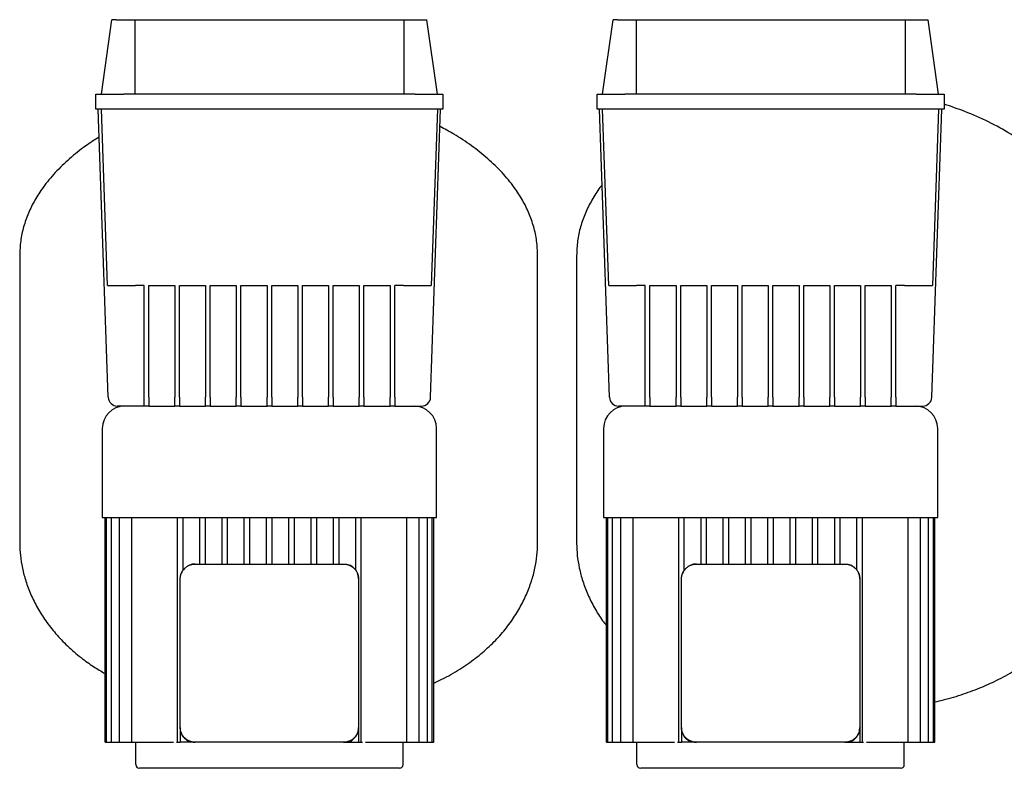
# Model space of a CAD drawing. Header units: millimetres. Extents: x 13 to 1903, y 14 to 826.
# Tile 3 of 6: x 13 to 544, y 423 to 826. Entities that reach past the tile are written whole.
import ezdxf

# ---------------------------------------------------------------- set-up
doc = ezdxf.new("R2010")
doc.units = ezdxf.units.MM

msp = doc.modelspace()

# ---------------------------------------------------------------- linework, layer by layer
at = {"color": 7, "linetype": 'Continuous', "lineweight": 25}
for p, q in [((57.43, 785.58), (63.06, 825.68)), ((65.43, 825.68), (63.06, 825.68)), ((65.43, 825.68), (75.43, 825.68)), ((75.43, 825.68), (75.43, 785.58)), ((75.43, 825.68), (220.43, 825.68)), ((220.43, 825.68), (220.43, 785.58)), ((220.43, 825.68), (230.43, 825.68)), ((230.43, 825.68), (232.79, 825.68)), ((238.43, 785.58), (232.79, 825.68)), ((327.43, 785.58), (333.06, 825.68)), ((335.43, 825.68), (333.06, 825.68)), ((335.43, 825.68), (345.43, 825.68)), ((345.43, 825.68), (490.43, 825.68)), ((345.43, 825.68), (345.43, 785.58)), ((490.43, 825.68), (490.43, 785.58)), ((490.43, 825.68), (500.43, 825.68)), ((500.43, 825.68), (502.79, 825.68)), ((508.43, 785.58), (502.79, 825.68)), ((54.43, 777.58), (54.43, 785.58)), ((54.43, 785.58), (69.43, 785.58)), ((226.43, 785.58), (69.43, 785.58)), ((226.43, 785.58), (241.43, 785.58)), ((241.43, 785.58), (241.43, 777.58)), ((324.43, 777.58), (324.43, 785.58)), ((324.43, 785.58), (339.43, 785.58)), ((496.43, 785.58), (339.43, 785.58)), ((496.43, 785.58), (511.43, 785.58)), ((511.43, 785.58), (511.43, 777.58)), ((69.43, 777.58), (54.43, 777.58)), ((61.09, 622.4), (55.68, 777.58)), ((60.74, 682.58), (57.43, 777.58)), ((226.43, 777.58), (69.43, 777.58)), ((241.43, 777.58), (226.43, 777.58)), ((234.76, 622.4), (240.18, 777.58)), ((238.43, 777.58), (235.11, 682.58)), ((339.43, 777.58), (324.43, 777.58)), ((331.09, 622.4), (325.68, 777.58)), ((330.74, 682.58), (327.43, 777.58)), ((496.43, 777.58), (339.43, 777.58)), ((511.43, 777.58), (496.43, 777.58)), ((504.76, 622.4), (510.18, 777.58)), ((508.43, 777.58), (505.11, 682.58)), ((13.43, 698.68), (13.43, 543.68)), ((292.43, 543.68), (292.43, 698.68)), ((313.43, 698.68), (313.43, 543.68)), ((80.43, 682.58), (75.73, 682.58)), ((80.43, 622.4), (80.43, 682.58)), ((82.93, 682.58), (96.99, 682.58)), ((82.93, 622.4), (82.93, 682.58)), ((96.99, 682.58), (96.99, 622.4)), ((99.49, 682.58), (113.55, 682.58)), ((99.49, 622.4), (99.49, 682.58)), ((113.55, 682.58), (113.55, 622.4)), ((116.05, 682.58), (130.11, 682.58)), ((116.05, 622.4), (116.05, 682.58)), ((130.11, 682.58), (130.11, 622.4)), ((132.61, 682.58), (146.68, 682.58)), ((132.61, 622.4), (132.61, 682.58)), ((146.68, 682.58), (146.68, 622.4)), ((149.18, 682.58), (163.24, 682.58)), ((149.18, 622.4), (149.18, 682.58)), ((163.24, 682.58), (163.24, 622.4)), ((165.74, 682.58), (179.8, 682.58)), ((165.74, 622.4), (165.74, 682.58)), ((179.8, 682.58), (179.8, 622.4)), ((182.3, 682.58), (196.36, 682.58)), ((182.3, 622.4), (182.3, 682.58)), ((196.36, 682.58), (196.36, 622.4)), ((198.86, 682.58), (212.93, 682.58)), ((198.86, 622.4), (198.86, 682.58)), ((212.93, 682.58), (212.93, 622.4)), ((220.12, 682.58), (215.43, 682.58)), ((215.43, 622.4), (215.43, 682.58)), ((350.43, 682.58), (345.73, 682.58)), ((350.43, 622.4), (350.43, 682.58)), ((352.93, 682.58), (366.99, 682.58)), ((352.93, 622.4), (352.93, 682.58)), ((366.99, 682.58), (366.99, 622.4)), ((369.49, 682.58), (383.55, 682.58)), ((369.49, 622.4), (369.49, 682.58)), ((383.55, 682.58), (383.55, 622.4)), ((386.05, 682.58), (400.11, 682.58)), ((386.05, 622.4), (386.05, 682.58)), ((400.11, 682.58), (400.11, 622.4)), ((402.61, 682.58), (416.68, 682.58)), ((402.61, 622.4), (402.61, 682.58)), ((416.68, 682.58), (416.68, 622.4)), ((419.18, 682.58), (433.24, 682.58)), ((419.18, 622.4), (419.18, 682.58)), ((433.24, 682.58), (433.24, 622.4)), ((435.74, 682.58), (449.8, 682.58)), ((435.74, 622.4), (435.74, 682.58)), ((449.8, 682.58), (449.8, 622.4)), ((452.3, 682.58), (466.36, 682.58)), ((452.3, 622.4), (452.3, 682.58)), ((466.36, 682.58), (466.36, 622.4)), ((468.86, 682.58), (482.93, 682.58)), ((468.86, 622.4), (468.86, 682.58)), ((482.93, 682.58), (482.93, 622.4)), ((490.12, 682.58), (485.43, 682.58)), ((485.43, 622.4), (485.43, 682.58)), ((80.43, 617.58), (80.43, 622.4)), ((82.93, 622.4), (82.93, 617.58)), ((96.99, 617.58), (96.99, 622.4)), ((99.49, 622.4), (99.49, 617.58)), ((113.55, 617.58), (113.55, 622.4)), ((116.05, 622.4), (116.05, 617.58)), ((130.11, 617.58), (130.11, 622.4)), ((132.61, 622.4), (132.61, 617.58)), ((146.68, 617.58), (146.68, 622.4)), ((149.18, 622.4), (149.18, 617.58)), ((163.24, 617.58), (163.24, 622.4)), ((165.74, 622.4), (165.74, 617.58)), ((179.8, 617.58), (179.8, 622.4)), ((182.3, 622.4), (182.3, 617.58)), ((196.36, 617.58), (196.36, 622.4)), ((198.86, 622.4), (198.86, 617.58)), ((212.93, 617.58), (212.93, 622.4)), ((215.43, 622.4), (215.43, 617.58)), ((350.43, 617.58), (350.43, 622.4)), ((352.93, 622.4), (352.93, 617.58)), ((366.99, 617.58), (366.99, 622.4)), ((369.49, 622.4), (369.49, 617.58)), ((383.55, 617.58), (383.55, 622.4)), ((386.05, 622.4), (386.05, 617.58)), ((400.11, 617.58), (400.11, 622.4)), ((402.61, 622.4), (402.61, 617.58)), ((416.68, 617.58), (416.68, 622.4)), ((419.18, 622.4), (419.18, 617.58)), ((433.24, 617.58), (433.24, 622.4)), ((435.74, 622.4), (435.74, 617.58)), ((449.8, 617.58), (449.8, 622.4)), ((452.3, 622.4), (452.3, 617.58)), ((466.36, 617.58), (466.36, 622.4)), ((468.86, 622.4), (468.86, 617.58)), ((482.93, 617.58), (482.93, 622.4)), ((485.43, 622.4), (485.43, 617.58)), ((80.43, 617.58), (66.09, 617.58)), ((82.93, 617.58), (80.43, 617.58)), ((82.93, 617.58), (96.99, 617.58)), ((99.49, 617.58), (96.99, 617.58)), ((99.49, 617.58), (113.55, 617.58)), ((116.05, 617.58), (113.55, 617.58)), ((116.05, 617.58), (130.11, 617.58)), ((132.61, 617.58), (130.11, 617.58)), ((132.61, 617.58), (146.68, 617.58)), ((149.18, 617.58), (146.68, 617.58)), ((149.18, 617.58), (163.24, 617.58)), ((165.74, 617.58), (163.24, 617.58)), ((165.74, 617.58), (179.8, 617.58)), ((182.3, 617.58), (179.8, 617.58)), ((182.3, 617.58), (196.36, 617.58)), ((198.86, 617.58), (196.36, 617.58)), ((198.86, 617.58), (212.93, 617.58)), ((215.43, 617.58), (212.93, 617.58)), ((215.43, 617.58), (229.76, 617.58)), ((350.43, 617.58), (336.09, 617.58)), ((352.93, 617.58), (350.43, 617.58)), ((352.93, 617.58), (366.99, 617.58)), ((369.49, 617.58), (366.99, 617.58)), ((369.49, 617.58), (383.55, 617.58)), ((386.05, 617.58), (383.55, 617.58)), ((386.05, 617.58), (400.11, 617.58)), ((402.61, 617.58), (400.11, 617.58)), ((402.61, 617.58), (416.68, 617.58)), ((419.18, 617.58), (416.68, 617.58)), ((419.18, 617.58), (433.24, 617.58)), ((435.74, 617.58), (433.24, 617.58)), ((435.74, 617.58), (449.8, 617.58)), ((452.3, 617.58), (449.8, 617.58)), ((452.3, 617.58), (466.36, 617.58)), ((468.86, 617.58), (466.36, 617.58)), ((468.86, 617.58), (482.93, 617.58)), ((485.43, 617.58), (482.93, 617.58)), ((485.43, 617.58), (499.76, 617.58)), ((57.93, 605.58), (57.93, 557.58)), ((237.93, 557.58), (237.93, 605.58)), ((327.93, 605.58), (327.93, 557.58)), ((507.93, 557.58), (507.93, 605.58)), ((57.93, 557.58), (147.93, 557.58)), ((59.43, 436.58), (59.43, 557.58)), ((60.26, 436.58), (60.26, 557.58)), ((62.8, 436.58), (62.8, 557.58)), ((67.22, 436.58), (67.22, 557.58)), ((73.87, 436.58), (73.87, 557.58)), ((98.43, 436.58), (98.43, 557.58)), ((101.43, 529.24), (101.43, 557.58)), ((110.43, 532.58), (110.43, 557.58)), ((113.43, 532.58), (113.43, 557.58)), ((122.43, 532.58), (122.43, 557.58)), ((125.43, 532.58), (125.43, 557.58)), ((134.43, 532.58), (134.43, 557.58)), ((137.43, 532.58), (137.43, 557.58)), ((146.43, 532.58), (146.43, 557.58)), ((147.93, 557.58), (237.93, 557.58)), ((149.43, 532.58), (149.43, 557.58)), ((158.43, 532.58), (158.43, 557.58)), ((161.43, 532.58), (161.43, 557.58)), ((170.43, 532.58), (170.43, 557.58)), ((173.43, 532.58), (173.43, 557.58)), ((182.43, 532.58), (182.43, 557.58)), ((185.43, 532.58), (185.43, 557.58)), ((194.43, 529.24), (194.43, 557.58)), ((197.43, 436.58), (197.43, 557.58)), ((221.99, 436.58), (221.99, 557.58)), ((228.63, 436.58), (228.63, 557.58)), ((233.05, 436.58), (233.05, 557.58)), ((235.59, 436.58), (235.59, 557.58)), ((236.43, 436.58), (236.43, 557.58)), ((327.93, 557.58), (417.93, 557.58)), ((329.43, 436.58), (329.43, 557.58)), ((330.26, 436.58), (330.26, 557.58)), ((332.8, 436.58), (332.8, 557.58)), ((337.22, 436.58), (337.22, 557.58)), ((343.87, 436.58), (343.87, 557.58)), ((368.43, 436.58), (368.43, 557.58)), ((371.43, 529.24), (371.43, 557.58)), ((380.43, 532.58), (380.43, 557.58)), ((383.43, 532.58), (383.43, 557.58)), ((392.43, 532.58), (392.43, 557.58)), ((395.43, 532.58), (395.43, 557.58)), ((404.43, 532.58), (404.43, 557.58)), ((407.43, 532.58), (407.43, 557.58)), ((416.43, 532.58), (416.43, 557.58)), ((417.93, 557.58), (507.93, 557.58)), ((419.43, 532.58), (419.43, 557.58)), ((428.43, 532.58), (428.43, 557.58)), ((431.43, 532.58), (431.43, 557.58)), ((440.43, 532.58), (440.43, 557.58)), ((443.43, 532.58), (443.43, 557.58)), ((452.43, 532.58), (452.43, 557.58)), ((455.43, 532.58), (455.43, 557.58)), ((464.43, 529.24), (464.43, 557.58)), ((467.43, 436.58), (467.43, 557.58)), ((491.99, 436.58), (491.99, 557.58)), ((498.63, 436.58), (498.63, 557.58)), ((503.05, 436.58), (503.05, 557.58)), ((505.59, 436.58), (505.59, 557.58)), ((506.43, 436.58), (506.43, 557.58)), ((107.93, 532.58), (187.93, 532.58)), ((377.93, 532.58), (457.93, 532.58)), ((99.93, 444.58), (99.93, 524.58)), ((195.93, 524.58), (195.93, 444.58)), ((369.93, 444.58), (369.93, 524.58)), ((465.93, 524.58), (465.93, 444.58)), ((99.93, 444.58), (99.93, 444.23)), ((99.93, 444.23), (99.99, 443.91)), ((99.93, 444.23), (99.93, 436.58)), ((195.93, 444.23), (195.93, 444.58)), ((195.93, 444.23), (195.93, 436.58)), ((369.93, 444.58), (369.93, 444.23)), ((369.93, 444.23), (369.99, 443.91)), ((369.93, 444.23), (369.93, 436.58)), ((465.93, 444.23), (465.93, 444.58)), ((465.93, 444.23), (465.93, 436.58)), ((59.43, 436.58), (60.26, 436.58)), ((60.26, 436.58), (61.76, 436.58)), ((61.76, 436.58), (62.8, 436.58)), ((62.8, 436.58), (64.3, 436.58)), ((64.3, 436.58), (67.22, 436.58)), ((67.22, 436.58), (68.72, 436.58)), ((68.72, 436.58), (73.87, 436.58)), ((73.87, 436.58), (75.37, 436.58)), ((75.37, 436.58), (94.79, 436.58)), ((75.93, 424.58), (75.93, 436.58)), ((94.79, 436.58), (96.22, 436.58)), ((97.82, 436.58), (98.43, 436.58)), ((98.43, 436.58), (99.93, 436.58)), ((107.58, 436.58), (99.93, 436.58)), ((107.58, 436.58), (107.93, 436.58)), ((187.93, 436.58), (107.93, 436.58)), ((187.93, 436.58), (188.27, 436.58)), ((188.27, 436.58), (188.59, 436.64)), ((188.27, 436.58), (195.93, 436.58)), ((195.93, 436.58), (197.43, 436.58)), ((197.43, 436.58), (198.03, 436.58)), ((199.63, 436.58), (201.07, 436.58)), ((201.07, 436.58), (220.49, 436.58)), ((219.93, 424.58), (219.93, 436.58)), ((220.49, 436.58), (221.99, 436.58)), ((221.99, 436.58), (227.13, 436.58)), ((227.13, 436.58), (228.63, 436.58)), ((228.63, 436.58), (231.55, 436.58)), ((231.55, 436.58), (233.05, 436.58)), ((233.05, 436.58), (234.09, 436.58)), ((234.09, 436.58), (235.59, 436.58)), ((235.59, 436.58), (236.43, 436.58)), ((329.43, 436.58), (330.26, 436.58)), ((330.26, 436.58), (331.76, 436.58)), ((331.76, 436.58), (332.8, 436.58)), ((332.8, 436.58), (334.3, 436.58)), ((334.3, 436.58), (337.22, 436.58)), ((337.22, 436.58), (338.72, 436.58)), ((338.72, 436.58), (343.87, 436.58)), ((343.87, 436.58), (345.37, 436.58)), ((345.37, 436.58), (364.79, 436.58)), ((345.93, 424.58), (345.93, 436.58)), ((364.79, 436.58), (366.22, 436.58)), ((367.82, 436.58), (368.43, 436.58)), ((368.43, 436.58), (369.93, 436.58)), ((377.58, 436.58), (369.93, 436.58)), ((377.58, 436.58), (377.93, 436.58)), ((457.93, 436.58), (377.93, 436.58)), ((457.93, 436.58), (458.27, 436.58)), ((458.27, 436.58), (458.59, 436.64)), ((458.27, 436.58), (465.93, 436.58)), ((465.93, 436.58), (467.43, 436.58)), ((467.43, 436.58), (468.03, 436.58)), ((469.63, 436.58), (471.07, 436.58)), ((471.07, 436.58), (490.49, 436.58)), ((489.93, 424.58), (489.93, 436.58)), ((490.49, 436.58), (491.99, 436.58)), ((491.99, 436.58), (497.13, 436.58)), ((497.13, 436.58), (498.63, 436.58)), ((498.63, 436.58), (501.55, 436.58)), ((501.55, 436.58), (503.05, 436.58)), ((503.05, 436.58), (504.09, 436.58)), ((504.09, 436.58), (505.59, 436.58)), ((505.59, 436.58), (506.43, 436.58)), ((217.93, 422.58), (77.93, 422.58)), ((487.93, 422.58), (347.93, 422.58))]:
    msp.add_line(p, q, dxfattribs=at)
at = {"color": 7, "linetype": 'Continuous', "lineweight": 25, "flags": 128}
for points in [[(107.93, 532.58), (106.37, 532.42), (104.94, 532)], [(377.93, 532.58), (376.37, 532.42), (374.94, 532)]]:
    msp.add_lwpolyline(points, dxfattribs=at)
at = {"color": 7, "linetype": 'Continuous', "lineweight": 25}
for centre, radius, start, end in [((66.09, 622.58), 5, 182, 270), ((229.76, 622.58), 5, 270, 358), ((336.09, 622.58), 5, 182, 270), ((499.76, 622.58), 5, 270, 358), ((69.93, 605.58), 12, 90, 180), ((225.93, 605.58), 12, 0, 90), ((339.93, 605.58), 12, 90, 180), ((495.93, 605.58), 12, 0, 90), ((187.93, 524.58), 8, 46.5461, 68.0935), ((457.93, 524.58), 8, 46.5461, 68.0935), ((107.93, 524.58), 8, 136.5461, 158.0935), ((187.93, 524.58), 8, 360, 22.6066), ((377.93, 524.58), 8, 136.5461, 158.0935), ((457.93, 524.58), 8, 360, 22.6066), ((77.93, 424.58), 2, 180, 270), ((217.93, 424.58), 2, 270, 0), ((347.93, 424.58), 2, 180, 270), ((487.93, 424.58), 2, 270, 360)]:
    msp.add_arc(centre, radius, start, end, dxfattribs=at)
for points, knots in [([(592.43, 698.68), (592.32, 701.3), (592.11, 706.52), (590.44, 714.19), (587.85, 721.58), (584.31, 728.67), (579.53, 736.04), (573.32, 743.56), (565.58, 751.05), (556.84, 757.97), (546.75, 764.61), (535.31, 770.8), (523.32, 776.16), (515.17, 778.9), (511.43, 780.16)], [0, 0, 0, 0, 0.06429, 0.127761, 0.191325, 0.255715, 0.321476, 0.406136, 0.493896, 0.584843, 0.678834, 0.789568, 0.903217, 1, 1, 1, 1]), ([(292.43, 698.68), (292.32, 701.3), (292.11, 706.52), (290.44, 714.19), (287.85, 721.58), (284.31, 728.67), (279.53, 736.04), (273.32, 743.56), (265.58, 751.05), (256.83, 757.95), (248.22, 763.74), (242.33, 766.83), (239.85, 768.13)], [0, 0, 0, 0, 0.085994, 0.170892, 0.255916, 0.342044, 0.430006, 0.543247, 0.660635, 0.782286, 0.908008, 1, 1, 1, 1]), ([(56.2, 762.51), (53.78, 760.97), (48.22, 757.42), (40.28, 751.03), (32.52, 743.56), (26.32, 736.04), (21.54, 728.67), (18, 721.58), (15.41, 714.19), (13.74, 706.52), (13.53, 701.3), (13.43, 698.68)], [0, 0, 0, 0, 0.107474, 0.246268, 0.380199, 0.509397, 0.609755, 0.70802, 0.805025, 0.901888, 1, 1, 1, 1]), ([(327.1, 736.65), (326.74, 736.21), (324.64, 733.7), (321.59, 728.64), (317.99, 721.59), (315.41, 714.19), (313.74, 706.52), (313.53, 701.3), (313.43, 698.68)], [0, 0, 0, 0, 0.041976, 0.23795, 0.429837, 0.619263, 0.808412, 1, 1, 1, 1]), ([(60.74, 682.58), (60.74, 682.58), (60.82, 682.58), (61.17, 682.58), (61.43, 682.58), (62.16, 682.58), (62.63, 682.58), (63.75, 682.58), (64.4, 682.58), (65.86, 682.58), (66.67, 682.58), (68.39, 682.58), (69.29, 682.58), (71.14, 682.58), (72.08, 682.58), (73.93, 682.58), (74.85, 682.58), (75.73, 682.58)], [0, 0, 0, 0, 0.125, 0.125, 0.25, 0.25, 0.375, 0.375, 0.5, 0.5, 0.625, 0.625, 0.75, 0.75, 0.875, 0.875, 1, 1, 1, 1]), ([(220.12, 682.58), (221, 682.58), (221.92, 682.58), (223.78, 682.58), (224.71, 682.58), (226.56, 682.58), (227.47, 682.58), (229.18, 682.58), (229.99, 682.58), (231.45, 682.58), (232.11, 682.58), (233.23, 682.58), (233.69, 682.58), (234.42, 682.58), (234.69, 682.58), (235.03, 682.58), (235.11, 682.58), (235.11, 682.58)], [0, 0, 0, 0, 0.125, 0.125, 0.25, 0.25, 0.375, 0.375, 0.5, 0.5, 0.625, 0.625, 0.75, 0.75, 0.875, 0.875, 1, 1, 1, 1]), ([(330.74, 682.58), (330.74, 682.58), (330.82, 682.58), (331.17, 682.58), (331.43, 682.58), (332.16, 682.58), (332.63, 682.58), (333.75, 682.58), (334.4, 682.58), (335.86, 682.58), (336.67, 682.58), (338.39, 682.58), (339.29, 682.58), (341.14, 682.58), (342.08, 682.58), (343.93, 682.58), (344.85, 682.58), (345.73, 682.58)], [0, 0, 0, 0, 0.125, 0.125, 0.25, 0.25, 0.375, 0.375, 0.5, 0.5, 0.625, 0.625, 0.75, 0.75, 0.875, 0.875, 1, 1, 1, 1]), ([(490.12, 682.58), (491, 682.58), (491.92, 682.58), (493.78, 682.58), (494.71, 682.58), (496.56, 682.58), (497.47, 682.58), (499.18, 682.58), (499.99, 682.58), (501.45, 682.58), (502.11, 682.58), (503.23, 682.58), (503.69, 682.58), (504.42, 682.58), (504.69, 682.58), (505.03, 682.58), (505.11, 682.58), (505.11, 682.58)], [0, 0, 0, 0, 0.125, 0.125, 0.25, 0.25, 0.375, 0.375, 0.5, 0.5, 0.625, 0.625, 0.75, 0.75, 0.875, 0.875, 1, 1, 1, 1]), ([(13.43, 543.68), (13.5, 541.5), (13.64, 537.03), (14.79, 530.22), (16.66, 523.19), (19.37, 516.03), (22.95, 508.88), (27.41, 501.83), (32.79, 494.94), (39.15, 488.28), (46.03, 482.4), (52.85, 477.45), (57.32, 474.81), (59.43, 473.57)], [0, 0, 0, 0, 0.074201, 0.152741, 0.235533, 0.322583, 0.414015, 0.508335, 0.607528, 0.712129, 0.822817, 0.916304, 1, 1, 1, 1]), ([(236.43, 468.47), (237.91, 469.13), (242.75, 471.3), (250.34, 475.71), (258.89, 481.61), (266.34, 487.95), (272.8, 494.63), (278.29, 501.6), (282.84, 508.76), (286.45, 515.97), (289.18, 523.14), (291.06, 530.19), (292.21, 537.02), (292.36, 541.5), (292.43, 543.68)], [0, 0, 0, 0, 0.049114, 0.160686, 0.265273, 0.363703, 0.456702, 0.546629, 0.632045, 0.713321, 0.790693, 0.864274, 0.934068, 1, 1, 1, 1]), ([(313.43, 543.68), (313.5, 541.5), (313.64, 537.03), (314.79, 530.22), (316.66, 523.19), (319.37, 516.03), (322.97, 508.9), (326.36, 503.31), (328.75, 500.32), (329.43, 499.48)], [0, 0, 0, 0, 0.13612, 0.280199, 0.432077, 0.591767, 0.759496, 0.932524, 1, 1, 1, 1]), ([(506.43, 458.37), (507.96, 458.7), (513.17, 459.83), (521.66, 462.45), (531.63, 466.13), (541.22, 470.54), (550.35, 475.68), (558.88, 481.61), (566.34, 487.95), (572.8, 494.63), (578.29, 501.6), (582.84, 508.76), (586.45, 515.97), (589.18, 523.14), (591.06, 530.19), (592.21, 537.02), (592.36, 541.5), (592.43, 543.68)], [0, 0, 0, 0, 0.036048, 0.122409, 0.203533, 0.279896, 0.364389, 0.443592, 0.518133, 0.588561, 0.656663, 0.721349, 0.782899, 0.841492, 0.897215, 0.95007, 1, 1, 1, 1]), ([(100.5, 527.56), (100.54, 527.64), (100.61, 527.81), (100.72, 528.05), (100.84, 528.29), (100.97, 528.53), (101.11, 528.76), (101.25, 528.99), (101.4, 529.21), (101.56, 529.42), (101.72, 529.63), (101.89, 529.83), (102.07, 530.03), (102.32, 530.28), (102.64, 530.59), (103.06, 530.93), (103.5, 531.24), (103.96, 531.53), (104.44, 531.78), (104.77, 531.93), (104.94, 532)], [0, 0, 0, 0, 0.042377, 0.08455, 0.126527, 0.168317, 0.20993, 0.251375, 0.292662, 0.333801, 0.374802, 0.415674, 0.456427, 0.497072, 0.579365, 0.662161, 0.745541, 0.829589, 0.914383, 1, 1, 1, 1]), ([(104.94, 532), (105.03, 532.03), (105.2, 532.1), (105.47, 532.19), (105.74, 532.27), (106.01, 532.34), (106.28, 532.41), (106.55, 532.46), (106.83, 532.5), (107.1, 532.53), (107.38, 532.56), (107.65, 532.57), (107.83, 532.57), (107.93, 532.58)], [0, 0, 0, 0, 0.092863, 0.185261, 0.277217, 0.368756, 0.459904, 0.550685, 0.641125, 0.73125, 0.821087, 0.910661, 1, 1, 1, 1]), ([(187.93, 532.58), (188.02, 532.57), (188.2, 532.57), (188.48, 532.56), (188.75, 532.53), (189.03, 532.5), (189.3, 532.46), (189.57, 532.41), (189.85, 532.34), (190.12, 532.27), (190.38, 532.19), (190.65, 532.1), (190.82, 532.03), (190.91, 532)], [0, 0, 0, 0, 0.089329, 0.178896, 0.268727, 0.358849, 0.449287, 0.540068, 0.631218, 0.722761, 0.814723, 0.907128, 1, 1, 1, 1]), ([(190.91, 532), (190.99, 531.96), (191.16, 531.89), (191.41, 531.78), (191.65, 531.66), (191.88, 531.53), (192.11, 531.39), (192.34, 531.25), (192.56, 531.1), (192.77, 530.94), (192.98, 530.78), (193.18, 530.61), (193.38, 530.43), (193.64, 530.18), (193.94, 529.86), (194.28, 529.44), (194.59, 529.01), (194.88, 528.54), (195.14, 528.06), (195.28, 527.73), (195.35, 527.56)], [0, 0, 0, 0, 0.042377, 0.08455, 0.126527, 0.168317, 0.20993, 0.251375, 0.292662, 0.333801, 0.374802, 0.415674, 0.456427, 0.497072, 0.579365, 0.662161, 0.745541, 0.829589, 0.914383, 1, 1, 1, 1]), ([(370.5, 527.56), (370.54, 527.64), (370.61, 527.81), (370.72, 528.05), (370.84, 528.29), (370.97, 528.53), (371.11, 528.76), (371.25, 528.99), (371.4, 529.21), (371.56, 529.42), (371.72, 529.63), (371.89, 529.83), (372.07, 530.03), (372.32, 530.28), (372.64, 530.59), (373.06, 530.93), (373.5, 531.24), (373.96, 531.53), (374.44, 531.78), (374.77, 531.93), (374.94, 532)], [0, 0, 0, 0, 0.042377, 0.08455, 0.126527, 0.168317, 0.20993, 0.251375, 0.292662, 0.333801, 0.374802, 0.415674, 0.456427, 0.497072, 0.579365, 0.662161, 0.745541, 0.829589, 0.914383, 1, 1, 1, 1]), ([(374.94, 532), (375.03, 532.03), (375.2, 532.1), (375.47, 532.19), (375.74, 532.27), (376.01, 532.34), (376.28, 532.41), (376.55, 532.46), (376.83, 532.5), (377.1, 532.53), (377.38, 532.56), (377.65, 532.57), (377.83, 532.57), (377.93, 532.58)], [0, 0, 0, 0, 0.092863, 0.185261, 0.277217, 0.368756, 0.459904, 0.550685, 0.641125, 0.73125, 0.821087, 0.910661, 1, 1, 1, 1]), ([(457.93, 532.58), (458.02, 532.57), (458.2, 532.57), (458.48, 532.56), (458.75, 532.53), (459.03, 532.5), (459.3, 532.46), (459.57, 532.41), (459.85, 532.34), (460.12, 532.27), (460.38, 532.19), (460.65, 532.1), (460.82, 532.03), (460.91, 532)], [0, 0, 0, 0, 0.0893294, 0.1788963, 0.2687273, 0.358849, 0.4492874, 0.5400685, 0.6312179, 0.7227609, 0.8147226, 0.9071275, 1, 1, 1, 1]), ([(460.91, 532), (460.99, 531.96), (461.16, 531.89), (461.41, 531.78), (461.65, 531.66), (461.88, 531.53), (462.11, 531.39), (462.34, 531.25), (462.56, 531.1), (462.77, 530.94), (462.98, 530.78), (463.18, 530.61), (463.38, 530.43), (463.64, 530.18), (463.94, 529.86), (464.28, 529.44), (464.59, 529.01), (464.88, 528.54), (465.14, 528.06), (465.28, 527.73), (465.35, 527.56)], [0, 0, 0, 0, 0.042377, 0.08455, 0.126527, 0.168317, 0.20993, 0.251375, 0.292662, 0.333801, 0.374802, 0.415674, 0.456427, 0.497072, 0.579365, 0.662161, 0.745541, 0.829589, 0.914383, 1, 1, 1, 1]), ([(99.93, 524.58), (99.93, 524.67), (99.93, 524.85), (99.94, 525.13), (99.97, 525.4), (100, 525.68), (100.04, 525.95), (100.1, 526.22), (100.16, 526.49), (100.23, 526.76), (100.31, 527.03), (100.4, 527.3), (100.47, 527.47), (100.5, 527.56)], [0, 0, 0, 0, 0.089329, 0.178896, 0.268727, 0.358849, 0.449287, 0.540068, 0.631218, 0.722761, 0.814723, 0.907128, 1, 1, 1, 1]), ([(195.35, 527.56), (195.38, 527.47), (195.45, 527.3), (195.54, 527.03), (195.62, 526.76), (195.69, 526.49), (195.76, 526.22), (195.81, 525.95), (195.85, 525.68), (195.89, 525.4), (195.91, 525.13), (195.92, 524.85), (195.93, 524.67), (195.93, 524.58)], [0, 0, 0, 0, 0.092863, 0.185261, 0.277217, 0.368756, 0.459904, 0.550685, 0.641125, 0.73125, 0.821087, 0.910661, 1, 1, 1, 1]), ([(369.93, 524.58), (369.93, 524.67), (369.93, 524.85), (369.94, 525.13), (369.97, 525.4), (370, 525.68), (370.04, 525.95), (370.1, 526.22), (370.16, 526.49), (370.23, 526.76), (370.31, 527.03), (370.4, 527.3), (370.47, 527.47), (370.5, 527.56)], [0, 0, 0, 0, 0.089329, 0.178896, 0.268727, 0.358849, 0.449287, 0.540068, 0.631218, 0.722761, 0.814723, 0.907128, 1, 1, 1, 1]), ([(465.35, 527.56), (465.38, 527.47), (465.45, 527.3), (465.54, 527.03), (465.62, 526.76), (465.69, 526.49), (465.76, 526.22), (465.81, 525.95), (465.85, 525.68), (465.89, 525.4), (465.91, 525.13), (465.92, 524.85), (465.93, 524.67), (465.93, 524.58)], [0, 0, 0, 0, 0.092863, 0.185261, 0.277217, 0.368756, 0.459904, 0.550685, 0.641125, 0.73125, 0.821087, 0.910661, 1, 1, 1, 1]), ([(100.5, 441.59), (100.47, 441.68), (100.4, 441.85), (100.31, 442.12), (100.23, 442.39), (100.16, 442.66), (100.1, 442.93), (100.04, 443.2), (100, 443.47), (99.97, 443.75), (99.94, 444.02), (99.93, 444.3), (99.93, 444.48), (99.93, 444.58)], [0, 0, 0, 0, 0.092863, 0.185261, 0.277217, 0.368756, 0.459904, 0.550685, 0.641125, 0.73125, 0.821087, 0.910661, 1, 1, 1, 1]), ([(100.35, 442.11), (100.4, 441.82), (100.6, 440.58), (102.05, 438.72), (104.06, 437.3), (106.01, 436.67), (107.05, 436.61), (107.58, 436.58)], [0, 0, 0, 0, 0.089542, 0.38301, 0.682276, 0.837158, 1, 1, 1, 1]), ([(104.94, 437.15), (104.86, 437.19), (104.69, 437.26), (104.45, 437.37), (104.21, 437.49), (103.97, 437.62), (103.74, 437.76), (103.51, 437.9), (103.29, 438.05), (103.08, 438.21), (102.87, 438.37), (102.67, 438.54), (102.47, 438.72), (102.22, 438.97), (101.91, 439.29), (101.57, 439.71), (101.26, 440.14), (100.97, 440.61), (100.72, 441.09), (100.58, 441.42), (100.5, 441.59)], [0, 0, 0, 0, 0.042377, 0.08455, 0.126527, 0.168317, 0.20993, 0.251375, 0.292662, 0.333801, 0.374802, 0.415674, 0.456427, 0.497072, 0.579365, 0.662161, 0.745541, 0.829589, 0.914383, 1, 1, 1, 1]), ([(190.39, 437), (190.68, 437.05), (191.93, 437.24), (193.79, 438.7), (195.2, 440.71), (195.83, 442.66), (195.89, 443.69), (195.93, 444.23)], [0, 0, 0, 0, 0.089542, 0.383009, 0.682275, 0.837157, 1, 1, 1, 1]), ([(195.35, 441.59), (195.31, 441.51), (195.25, 441.34), (195.13, 441.1), (195.01, 440.86), (194.88, 440.62), (194.75, 440.39), (194.6, 440.16), (194.45, 439.94), (194.29, 439.73), (194.13, 439.52), (193.96, 439.32), (193.78, 439.12), (193.54, 438.87), (193.21, 438.56), (192.8, 438.22), (192.36, 437.91), (191.89, 437.62), (191.41, 437.37), (191.08, 437.22), (190.91, 437.15)], [0, 0, 0, 0, 0.042377, 0.08455, 0.126527, 0.168317, 0.20993, 0.251375, 0.292662, 0.333801, 0.374802, 0.415674, 0.456427, 0.497072, 0.579365, 0.662161, 0.745541, 0.829589, 0.914383, 1, 1, 1, 1]), ([(195.93, 444.58), (195.93, 444.48), (195.92, 444.3), (195.91, 444.02), (195.89, 443.75), (195.85, 443.47), (195.81, 443.2), (195.76, 442.93), (195.69, 442.66), (195.62, 442.39), (195.54, 442.12), (195.45, 441.85), (195.38, 441.68), (195.35, 441.59)], [0, 0, 0, 0, 0.0893294, 0.1788963, 0.2687273, 0.358849, 0.4492874, 0.5400685, 0.6312179, 0.7227609, 0.8147226, 0.9071275, 1, 1, 1, 1]), ([(370.5, 441.59), (370.47, 441.68), (370.4, 441.85), (370.31, 442.12), (370.23, 442.39), (370.16, 442.66), (370.1, 442.93), (370.04, 443.2), (370, 443.47), (369.97, 443.75), (369.94, 444.02), (369.93, 444.3), (369.93, 444.48), (369.93, 444.58)], [0, 0, 0, 0, 0.092863, 0.185261, 0.277217, 0.368756, 0.459904, 0.550685, 0.641125, 0.73125, 0.821087, 0.910661, 1, 1, 1, 1]), ([(370.35, 442.11), (370.4, 441.82), (370.6, 440.58), (372.05, 438.72), (374.06, 437.3), (376.01, 436.67), (377.05, 436.61), (377.58, 436.58)], [0, 0, 0, 0, 0.089542, 0.38301, 0.682276, 0.837158, 1, 1, 1, 1]), ([(374.94, 437.15), (374.86, 437.19), (374.69, 437.26), (374.45, 437.37), (374.21, 437.49), (373.97, 437.62), (373.74, 437.76), (373.51, 437.9), (373.29, 438.05), (373.08, 438.21), (372.87, 438.37), (372.67, 438.54), (372.47, 438.72), (372.22, 438.97), (371.91, 439.29), (371.57, 439.71), (371.26, 440.14), (370.97, 440.61), (370.72, 441.09), (370.58, 441.42), (370.5, 441.59)], [0, 0, 0, 0, 0.0423774, 0.0845499, 0.1265266, 0.1683168, 0.2099298, 0.2513752, 0.2926625, 0.3338015, 0.374802, 0.4156739, 0.4564273, 0.4970722, 0.5793652, 0.6621606, 0.7455414, 0.829589, 0.9143827, 1, 1, 1, 1]), ([(460.39, 437), (460.68, 437.05), (461.93, 437.24), (463.79, 438.7), (465.2, 440.71), (465.83, 442.66), (465.89, 443.69), (465.93, 444.23)], [0, 0, 0, 0, 0.089542, 0.383009, 0.682275, 0.837157, 1, 1, 1, 1]), ([(465.35, 441.59), (465.31, 441.51), (465.25, 441.34), (465.13, 441.1), (465.01, 440.86), (464.88, 440.62), (464.75, 440.39), (464.6, 440.16), (464.45, 439.94), (464.29, 439.73), (464.13, 439.52), (463.96, 439.32), (463.78, 439.12), (463.54, 438.87), (463.21, 438.56), (462.8, 438.22), (462.36, 437.91), (461.89, 437.62), (461.41, 437.37), (461.08, 437.22), (460.91, 437.15)], [0, 0, 0, 0, 0.042377, 0.08455, 0.126527, 0.168317, 0.20993, 0.251375, 0.292662, 0.333801, 0.374802, 0.415674, 0.456427, 0.497072, 0.579365, 0.662161, 0.745541, 0.829589, 0.914383, 1, 1, 1, 1]), ([(465.93, 444.58), (465.93, 444.48), (465.92, 444.3), (465.91, 444.02), (465.89, 443.75), (465.85, 443.47), (465.81, 443.2), (465.76, 442.93), (465.69, 442.66), (465.62, 442.39), (465.54, 442.12), (465.45, 441.85), (465.38, 441.68), (465.35, 441.59)], [0, 0, 0, 0, 0.0893294, 0.1788963, 0.2687273, 0.358849, 0.4492874, 0.5400685, 0.6312179, 0.7227609, 0.8147226, 0.9071275, 1, 1, 1, 1]), ([(107.93, 436.58), (107.83, 436.58), (107.65, 436.58), (107.38, 436.59), (107.1, 436.62), (106.83, 436.65), (106.55, 436.69), (106.28, 436.75), (106.01, 436.81), (105.74, 436.88), (105.47, 436.96), (105.2, 437.05), (105.03, 437.12), (104.94, 437.15)], [0, 0, 0, 0, 0.089329, 0.178896, 0.268727, 0.358849, 0.449287, 0.540068, 0.631218, 0.722761, 0.814723, 0.907128, 1, 1, 1, 1]), ([(190.91, 437.15), (190.82, 437.12), (190.65, 437.05), (190.38, 436.96), (190.12, 436.88), (189.85, 436.81), (189.57, 436.75), (189.3, 436.69), (189.03, 436.65), (188.75, 436.62), (188.48, 436.59), (188.2, 436.58), (188.02, 436.58), (187.93, 436.58)], [0, 0, 0, 0, 0.092863, 0.185261, 0.277217, 0.368756, 0.459904, 0.550685, 0.641125, 0.73125, 0.821087, 0.910661, 1, 1, 1, 1]), ([(377.93, 436.58), (377.83, 436.58), (377.65, 436.58), (377.38, 436.59), (377.1, 436.62), (376.83, 436.65), (376.55, 436.69), (376.28, 436.75), (376.01, 436.81), (375.74, 436.88), (375.47, 436.96), (375.2, 437.05), (375.03, 437.12), (374.94, 437.15)], [0, 0, 0, 0, 0.089329, 0.178896, 0.268727, 0.358849, 0.449287, 0.540068, 0.631218, 0.722761, 0.814723, 0.907128, 1, 1, 1, 1]), ([(460.91, 437.15), (460.82, 437.12), (460.65, 437.05), (460.38, 436.96), (460.12, 436.88), (459.85, 436.81), (459.57, 436.75), (459.3, 436.69), (459.03, 436.65), (458.75, 436.62), (458.48, 436.59), (458.2, 436.58), (458.02, 436.58), (457.93, 436.58)], [0, 0, 0, 0, 0.092863, 0.185261, 0.277217, 0.368756, 0.459904, 0.550685, 0.641125, 0.73125, 0.821087, 0.910661, 1, 1, 1, 1])]:
    msp.add_open_spline(points, degree=3, knots=knots, dxfattribs=at)

doc.saveas('drawing.dxf')
